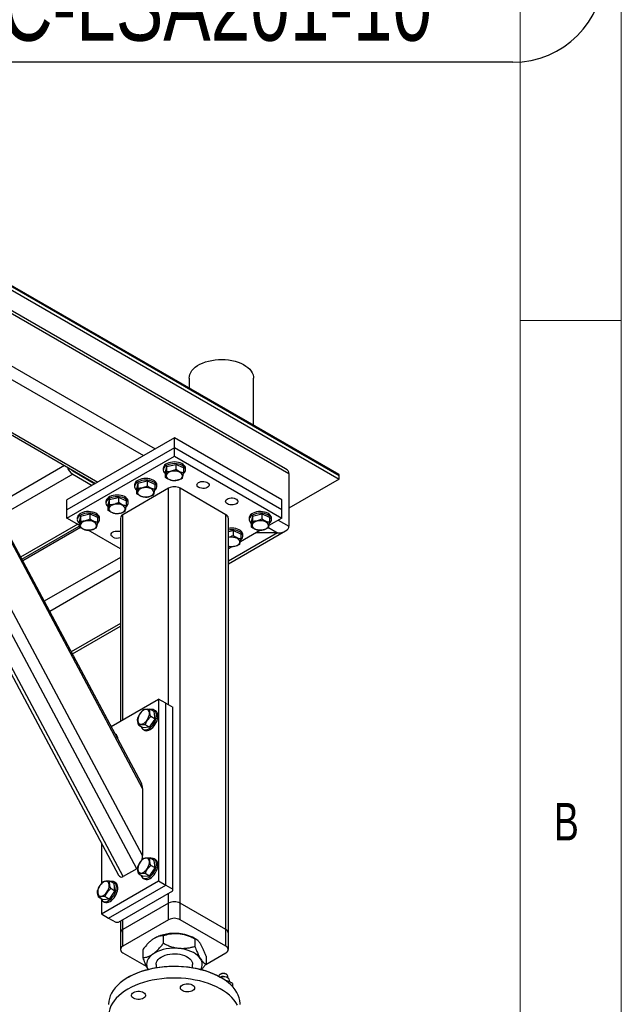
# Model space of a CAD drawing. Header units: millimetres. Extents: x 5 to 589, y 5 to 415.
# Tile 67 of 68: x 559 to 589, y 326 to 375. Entities that reach past the tile are written whole.
import ezdxf

# ---------------------------------------------------------------- set-up
doc = ezdxf.new("R2010")
doc.units = ezdxf.units.MM
doc.layers.add('NOTES', color=6, linetype='Continuous')
doc.layers.add('TRAIT-FORT', color=4, linetype='Continuous', lineweight=25)
doc.styles.add('SLDTEXTSTYLE0', font='TXT', dxfattribs={"width": 0.75})

# ---------------------------------------------------------------- blocks, each defined once
blk = doc.blocks.new('SW_NOTE_12')
at = {"layer": 'NOTES', "color": 0}
for p, q in [((4.496, 4.496), (37.057, 4.496)), ((37.057, -4.496), (4.496, -4.496))]:
    blk.add_line(p, q, dxfattribs=at)
for centre, start, end in [((4.496, 0), 90, 270), ((37.057, 0), 270, 90)]:
    blk.add_arc(centre, 4.496, start, end, dxfattribs=at)
at = {"layer": 'NOTES', "color": 0, "char_height": 3.5, "attachment_point": 2, "style": 'SLDTEXTSTYLE0'}
for s, insert in [('TOLE ACIER 2', (20.654, 4.596)), ('PIC-LSA201-10', (20.774, 0.07))]:
    blk.add_mtext(s, dxfattribs=dict(at, insert=insert))

msp = doc.modelspace()

# ---------------------------------------------------------------- linework, layer by layer
at = {"color": 7, "linetype": 'Continuous', "lineweight": 18}
for p, q in [((589, 5), (589, 415)), ((584, 10), (584, 410)), ((584, 360), (589, 360))]:
    msp.add_line(p, q, dxfattribs=at)
at = {"layer": 'TRAIT-FORT', "color": 4, "linetype": 'Continuous', "lineweight": 25}
for p, q in [((575.07, 352.388), (504.006, 393.413)), ((575.07, 352.327), (504.006, 393.352)), ((504.006, 393.188), (575.07, 352.164)), ((572.43, 352.68), (505.774, 391.16)), ((505.774, 391.025), (572.596, 352.449)), ((512.138, 384.738), (565.984, 353.653)), ((565.083, 332.923), (550.587, 360.072)), ((565.365, 333.578), (551.249, 360.017)), ((549.844, 359.459), (564.18, 332.609)), ((564.411, 332.536), (549.915, 359.684)), ((565.365, 336.891), (553.806, 358.54)), ((565.313, 337.145), (553.973, 358.384)), ((558.383, 357.388), (565.418, 353.327)), ((567.672, 357.156), (567.672, 356.66)), ((570.846, 354.827), (570.846, 357.156)), ((556.498, 355.728), (563.039, 351.953)), ((556.615, 355.796), (563.156, 352.02)), ((566.939, 354.204), (561.635, 351.143)), ((566.939, 353.714), (566.939, 354.204)), ((572.242, 351.143), (566.939, 354.204)), ((566.939, 353.714), (561.635, 350.653)), ((572.242, 350.653), (566.939, 353.714)), ((566.939, 353.306), (566.939, 353.714)), ((561.635, 350.244), (566.939, 353.306)), ((566.939, 353.306), (572.242, 350.244)), ((561.518, 352.83), (558.017, 350.809)), ((561.942, 352.586), (561.918, 352.572)), ((566.389, 352.694), (566.389, 352.612)), ((566.552, 352.786), (566.484, 352.505)), ((566.552, 352.786), (567.006, 352.893)), ((566.552, 352.786), (566.552, 352.541)), ((567.006, 352.893), (567.006, 352.648)), ((567.393, 352.719), (567.006, 352.893)), ((567.393, 352.719), (567.393, 352.474)), ((567.489, 352.612), (567.489, 352.694)), ((561.918, 352.408), (558.284, 350.31)), ((561.918, 352.571), (563.014, 351.939)), ((561.918, 352.408), (562.873, 351.857)), ((566.484, 352.505), (566.484, 352.261)), ((572.596, 352.449), (572.596, 349.836)), ((575.07, 352.164), (572.596, 350.735)), ((575.07, 352.327), (575.07, 352.388)), ((575.07, 352.164), (575.07, 352.327)), ((566.656, 351.714), (564.393, 350.408)), ((564.975, 351.877), (564.975, 351.796)), ((565.137, 351.97), (565.07, 351.689)), ((565.07, 351.689), (565.07, 351.444)), ((565.137, 351.97), (565.592, 352.076)), ((565.137, 351.97), (565.137, 351.725)), ((565.592, 352.076), (565.592, 351.831)), ((565.979, 351.902), (565.592, 352.076)), ((565.979, 351.902), (565.979, 351.657)), ((566.075, 351.796), (566.075, 351.877)), ((566.656, 341.017), (566.656, 351.714)), ((567.222, 331.219), (567.222, 351.714)), ((569.484, 350.408), (567.222, 351.714)), ((561.635, 350.653), (561.635, 351.143)), ((563.723, 351.153), (563.656, 350.873)), ((563.723, 351.153), (564.178, 351.26)), ((563.723, 351.153), (563.723, 350.908)), ((564.178, 351.26), (564.178, 351.015)), ((564.565, 351.086), (564.178, 351.26)), ((572.242, 350.653), (572.242, 351.143)), ((561.635, 350.244), (561.635, 350.653)), ((563.56, 351.061), (563.56, 350.979)), ((563.656, 350.873), (563.656, 350.628)), ((564.565, 351.086), (564.565, 350.841)), ((564.66, 350.979), (564.66, 351.061)), ((572.242, 350.244), (572.242, 350.653)), ((562.241, 349.895), (561.635, 350.244)), ((562.146, 350.244), (562.146, 350.163)), ((562.309, 350.337), (562.241, 350.056)), ((562.309, 350.337), (562.764, 350.443)), ((562.309, 350.337), (562.309, 350.092)), ((562.764, 350.443), (562.764, 350.199)), ((563.151, 350.269), (562.764, 350.443)), ((563.151, 350.269), (563.151, 350.025)), ((563.246, 350.163), (563.246, 350.244)), ((564.276, 350.244), (564.276, 340.215)), ((564.393, 340.282), (564.393, 350.408)), ((569.484, 329.913), (569.484, 350.408)), ((569.602, 329.749), (569.602, 350.244)), ((570.631, 350.244), (570.631, 350.163)), ((570.794, 350.337), (570.727, 350.056)), ((570.794, 350.337), (571.249, 350.443)), ((570.794, 350.337), (570.794, 350.092)), ((571.249, 350.443), (571.249, 350.199)), ((571.636, 350.269), (571.249, 350.443)), ((572.242, 350.244), (571.608, 349.878)), ((571.636, 350.269), (571.636, 350.025)), ((571.731, 350.163), (571.731, 350.244)), ((562.166, 349.938), (559.35, 348.313)), ((559.405, 348.21), (562.241, 349.847)), ((562.3, 349.771), (559.45, 348.126)), ((562.241, 350.056), (562.241, 349.811)), ((570.727, 350.056), (570.727, 349.811)), ((571.578, 349.771), (572.03, 349.51)), ((572.065, 350.143), (572.596, 349.836)), ((564.276, 348.72), (562.684, 349.639)), ((569.602, 349.572), (569.835, 349.627)), ((569.602, 347.973), (572.43, 349.605)), ((572.03, 349.51), (569.602, 348.108)), ((569.835, 349.627), (569.835, 349.382)), ((570.222, 349.453), (569.835, 349.627)), ((571.195, 349.64), (570.194, 349.062)), ((570.222, 349.453), (570.222, 349.208)), ((570.317, 349.346), (570.317, 349.428)), ((572.03, 349.51), (570.97, 349.51)), ((569.7, 348.821), (569.602, 348.846)), ((569.78, 348.823), (569.602, 348.72)), ((564.276, 348.299), (560.516, 346.129)), ((564.276, 347.646), (560.783, 345.63)), ((564.276, 345.034), (561.849, 343.633)), ((561.904, 343.529), (564.276, 344.898)), ((563.816, 339.949), (566.161, 341.303)), ((566.161, 341.303), (566.161, 332.321)), ((566.515, 341.099), (566.161, 341.303)), ((566.515, 332.117), (566.515, 341.099)), ((566.515, 341.099), (566.868, 340.895)), ((565.943, 340.684), (565.731, 340.806)), ((565.986, 340.311), (565.774, 340.433)), ((566.012, 340.718), (565.941, 340.759)), ((565.986, 340.311), (565.943, 340.684)), ((566.868, 331.913), (566.868, 340.895)), ((565.389, 339.881), (565.177, 340.003)), ((565.709, 339.909), (565.497, 340.032)), ((565.709, 339.909), (565.986, 340.311)), ((564.032, 339.575), (564.009, 339.588)), ((565.709, 339.909), (565.389, 339.881)), ((565.391, 339.806), (565.462, 339.765)), ((565.365, 336.891), (565.365, 333.578)), ((563.333, 334.197), (563.333, 332.185)), ((565.943, 333.335), (565.731, 333.457)), ((566.012, 333.369), (565.941, 333.41)), ((565.986, 332.962), (565.943, 333.335)), ((565.083, 332.923), (564.411, 332.536)), ((565.389, 332.532), (565.177, 332.654)), ((565.709, 332.561), (565.497, 332.683)), ((565.709, 332.561), (565.986, 332.962)), ((565.986, 332.962), (565.774, 333.084)), ((563.333, 330.688), (566.161, 332.321)), ((563.963, 332.192), (563.751, 332.314)), ((564.032, 332.226), (563.961, 332.267)), ((564.006, 331.819), (563.963, 332.192)), ((565.709, 332.561), (565.389, 332.532)), ((565.391, 332.457), (565.462, 332.416)), ((566.161, 332.321), (566.515, 332.117)), ((563.686, 330.484), (566.515, 332.117)), ((563.729, 331.418), (564.006, 331.819)), ((564.006, 331.819), (563.794, 331.941)), ((564.181, 330.28), (566.868, 331.831)), ((566.515, 332.117), (566.868, 331.913)), ((566.656, 331.219), (566.656, 331.709)), ((566.868, 331.831), (566.868, 331.913)), ((563.409, 331.389), (563.197, 331.511)), ((563.333, 331.399), (563.333, 330.688)), ((563.729, 331.418), (563.409, 331.389)), ((563.411, 331.314), (563.482, 331.273)), ((563.729, 331.418), (563.517, 331.54)), ((566.656, 331.219), (564.393, 329.913)), ((566.656, 330.402), (566.656, 331.219)), ((569.484, 329.913), (567.222, 331.219)), ((567.222, 330.402), (567.222, 331.219)), ((563.333, 330.688), (563.686, 330.484)), ((563.686, 330.484), (564.04, 330.28)), ((564.04, 330.28), (564.181, 330.28)), ((564.276, 330.335), (564.276, 329.749)), ((564.393, 329.913), (564.393, 330.403)), ((566.656, 330.402), (564.393, 329.096)), ((569.484, 329.096), (567.222, 330.402)), ((564.276, 329.749), (564.276, 328.933)), ((564.393, 329.096), (564.393, 329.913)), ((569.484, 329.096), (569.484, 329.913)), ((569.602, 328.933), (569.602, 329.749)), ((565.966, 329.494), (565.962, 329.491)), ((566.387, 329.619), (566.387, 329.231)), ((568.009, 329.438), (567.911, 329.494)), ((567.952, 329.465), (567.952, 329.077)), ((564.393, 328.769), (565.55, 328.102)), ((565.374, 328.913), (565.374, 328.526)), ((568.484, 328.192), (569.484, 328.769)), ((568.504, 328.605), (568.504, 328.218)), ((566.039, 328.198), (566.039, 328.031)), ((567.839, 328.031), (567.839, 328.198)), ((564.676, 327.565), (564.64, 327.544)), ((569.129, 327.612), (569.129, 327.606)), ((569.212, 327.714), (569.194, 327.704)), ((569.237, 327.544), (569.202, 327.565)), ((569.513, 327.704), (569.495, 327.714)), ((569.566, 327.53), (569.513, 327.561)), ((569.579, 327.522), (569.579, 327.612)), ((569.654, 327.335), (569.654, 327.408)), ((569.805, 327.25), (569.805, 327.102))]:
    msp.add_line(p, q, dxfattribs=at)
at = {"layer": 'TRAIT-FORT', "color": 4, "linetype": 'Continuous', "lineweight": 25, "flags": 128}
for points in [[(567.672, 357.156), (567.678, 357.242), (567.703, 357.338), (567.745, 357.433), (567.805, 357.524), (567.881, 357.611), (567.972, 357.693), (568.078, 357.769), (568.198, 357.838), (568.329, 357.899), (568.471, 357.952), (568.622, 357.996), (568.78, 358.03), (568.944, 358.055), (569.111, 358.069), (569.28, 358.073), (569.449, 358.066), (569.615, 358.049), (569.777, 358.023), (569.934, 357.986), (570.083, 357.94), (570.222, 357.885), (570.351, 357.821), (570.467, 357.751), (570.57, 357.673), (570.658, 357.59), (570.729, 357.501), (570.785, 357.409), (570.823, 357.314), (570.843, 357.217), (570.846, 357.156)], [(567.489, 352.694), (567.485, 352.733), (567.464, 352.788), (567.426, 352.841), (567.373, 352.889), (567.305, 352.93), (567.226, 352.964), (567.138, 352.99), (567.043, 353.005), (566.945, 353.011), (566.847, 353.007), (566.752, 352.992), (566.662, 352.968), (566.582, 352.935), (566.513, 352.895), (566.458, 352.847), (566.418, 352.795), (566.395, 352.74), (566.389, 352.694)], [(567.386, 352.427), (567.394, 352.434), (567.442, 352.484), (567.474, 352.538), (567.488, 352.594), (567.485, 352.651), (567.464, 352.707), (567.426, 352.759), (567.373, 352.807), (567.305, 352.849), (567.226, 352.883), (567.138, 352.908), (567.043, 352.924), (566.945, 352.93), (566.847, 352.925), (566.752, 352.911), (566.662, 352.886), (566.582, 352.854), (566.513, 352.813), (566.458, 352.766), (566.418, 352.714), (566.395, 352.658), (566.389, 352.601), (566.401, 352.545), (566.431, 352.491), (566.431, 352.491)], [(566.075, 351.877), (566.07, 351.916), (566.05, 351.972), (566.012, 352.024), (565.959, 352.072), (565.891, 352.114), (565.812, 352.148), (565.724, 352.173), (565.629, 352.189), (565.531, 352.195), (565.433, 352.19), (565.337, 352.176), (565.248, 352.152), (565.168, 352.119), (565.099, 352.078), (565.043, 352.031), (565.003, 351.979), (564.98, 351.924), (564.975, 351.877)], [(565.972, 351.611), (565.98, 351.618), (566.028, 351.667), (566.059, 351.721), (566.074, 351.778), (566.07, 351.835), (566.05, 351.89), (566.012, 351.943), (565.959, 351.991), (565.891, 352.032), (565.812, 352.066), (565.724, 352.092), (565.629, 352.107), (565.531, 352.113), (565.433, 352.109), (565.337, 352.094), (565.248, 352.07), (565.168, 352.037), (565.099, 351.996), (565.043, 351.949), (565.003, 351.897), (564.98, 351.842), (564.975, 351.785), (564.987, 351.729), (565.016, 351.674), (565.016, 351.674)], [(566.431, 352.491), (566.476, 352.44), (566.484, 352.433)], [(566.691, 352.142), (566.762, 352.117), (566.842, 352.1), (566.925, 352.093), (567.01, 352.097), (567.091, 352.11), (567.165, 352.133), (567.23, 352.165), (567.282, 352.203), (567.318, 352.247), (567.339, 352.294), (567.341, 352.343), (567.327, 352.391), (567.295, 352.436), (567.248, 352.476), (567.187, 352.51), (567.115, 352.536), (567.036, 352.552), (566.952, 352.559), (566.868, 352.556), (566.787, 352.542), (566.712, 352.519), (566.648, 352.488), (566.596, 352.449), (566.559, 352.406), (566.539, 352.358), (566.536, 352.31), (566.551, 352.262), (566.583, 352.216), (566.63, 352.176), (566.691, 352.142)], [(565.016, 351.674), (565.062, 351.624), (565.07, 351.617)], [(565.277, 351.326), (565.348, 351.3), (565.428, 351.284), (565.511, 351.277), (565.595, 351.28), (565.676, 351.294), (565.751, 351.317), (565.815, 351.348), (565.867, 351.387), (565.904, 351.43), (565.924, 351.478), (565.927, 351.526), (565.912, 351.574), (565.881, 351.62), (565.833, 351.66), (565.773, 351.694), (565.701, 351.719), (565.622, 351.736), (565.538, 351.743), (565.454, 351.739), (565.373, 351.726), (565.298, 351.703), (565.234, 351.671), (565.182, 351.633), (565.145, 351.589), (565.125, 351.542), (565.122, 351.493), (565.137, 351.445), (565.168, 351.4), (565.216, 351.36), (565.277, 351.326)], [(568.141, 351.755), (568.095, 351.789), (568.065, 351.829), (568.053, 351.872), (568.06, 351.915), (568.086, 351.956), (568.128, 351.992), (568.184, 352.021), (568.251, 352.04), (568.325, 352.05), (568.4, 352.048), (568.472, 352.036), (568.537, 352.014), (568.59, 351.983), (568.628, 351.946), (568.649, 351.904), (568.652, 351.861), (568.635, 351.819), (568.601, 351.78), (568.551, 351.747), (568.489, 351.723), (568.418, 351.708), (568.344, 351.704), (568.269, 351.711), (568.2, 351.728), (568.141, 351.755)], [(564.66, 351.061), (564.656, 351.1), (564.635, 351.155), (564.598, 351.208), (564.544, 351.256), (564.477, 351.298), (564.398, 351.332), (564.31, 351.357), (564.215, 351.373), (564.117, 351.378), (564.018, 351.374), (563.923, 351.359), (563.834, 351.335), (563.753, 351.302), (563.684, 351.262), (563.629, 351.215), (563.589, 351.162), (563.566, 351.107), (563.56, 351.061)], [(564.558, 350.795), (564.566, 350.801), (564.614, 350.851), (564.645, 350.905), (564.659, 350.961), (564.656, 351.018), (564.635, 351.074), (564.598, 351.126), (564.544, 351.174), (564.477, 351.216), (564.398, 351.25), (564.31, 351.275), (564.215, 351.291), (564.117, 351.297), (564.018, 351.292), (563.923, 351.278), (563.834, 351.254), (563.753, 351.221), (563.684, 351.18), (563.629, 351.133), (563.589, 351.081), (563.566, 351.025), (563.561, 350.969), (563.573, 350.912), (563.602, 350.858), (563.602, 350.858)], [(569.555, 350.938), (569.509, 350.973), (569.479, 351.013), (569.467, 351.055), (569.474, 351.099), (569.5, 351.14), (569.542, 351.175), (569.599, 351.204), (569.666, 351.224), (569.739, 351.233), (569.814, 351.232), (569.886, 351.22), (569.951, 351.198), (570.004, 351.167), (570.043, 351.13), (570.064, 351.088), (570.066, 351.045), (570.049, 351.002), (570.015, 350.964), (569.966, 350.931), (569.903, 350.907), (569.833, 350.892), (569.758, 350.888), (569.683, 350.895), (569.614, 350.912), (569.555, 350.938)], [(563.602, 350.858), (563.648, 350.807), (563.656, 350.801)], [(563.862, 350.51), (563.934, 350.484), (564.013, 350.467), (564.097, 350.46), (564.181, 350.464), (564.262, 350.477), (564.337, 350.5), (564.401, 350.532), (564.453, 350.57), (564.49, 350.614), (564.51, 350.661), (564.513, 350.71), (564.498, 350.758), (564.467, 350.803), (564.419, 350.844), (564.358, 350.877), (564.287, 350.903), (564.207, 350.92), (564.124, 350.926), (564.04, 350.923), (563.958, 350.909), (563.884, 350.886), (563.819, 350.855), (563.768, 350.817), (563.731, 350.773), (563.71, 350.725), (563.708, 350.677), (563.722, 350.629), (563.754, 350.584), (563.801, 350.543), (563.862, 350.51)], [(563.246, 350.244), (563.242, 350.283), (563.221, 350.339), (563.183, 350.392), (563.13, 350.44), (563.063, 350.481), (562.984, 350.515), (562.895, 350.54), (562.801, 350.556), (562.703, 350.562), (562.604, 350.558), (562.509, 350.543), (562.42, 350.519), (562.339, 350.486), (562.27, 350.445), (562.215, 350.398), (562.175, 350.346), (562.152, 350.291), (562.146, 350.244)], [(563.144, 349.978), (563.152, 349.985), (563.199, 350.035), (563.231, 350.089), (563.245, 350.145), (563.242, 350.202), (563.221, 350.257), (563.183, 350.31), (563.13, 350.358), (563.063, 350.399), (562.984, 350.433), (562.895, 350.459), (562.801, 350.475), (562.703, 350.48), (562.604, 350.476), (562.509, 350.461), (562.42, 350.437), (562.339, 350.404), (562.27, 350.364), (562.215, 350.317), (562.175, 350.264), (562.152, 350.209), (562.146, 350.152), (562.159, 350.096), (562.188, 350.041), (562.188, 350.041)], [(571.731, 350.244), (571.727, 350.283), (571.706, 350.339), (571.669, 350.392), (571.615, 350.44), (571.548, 350.481), (571.469, 350.515), (571.381, 350.54), (571.286, 350.556), (571.188, 350.562), (571.089, 350.558), (570.994, 350.543), (570.905, 350.519), (570.824, 350.486), (570.755, 350.445), (570.7, 350.398), (570.66, 350.346), (570.637, 350.291), (570.631, 350.244)], [(571.629, 349.978), (571.637, 349.985), (571.685, 350.035), (571.716, 350.089), (571.731, 350.145), (571.727, 350.202), (571.706, 350.257), (571.669, 350.31), (571.615, 350.358), (571.548, 350.399), (571.469, 350.433), (571.381, 350.459), (571.286, 350.475), (571.188, 350.48), (571.089, 350.476), (570.994, 350.461), (570.905, 350.437), (570.824, 350.404), (570.755, 350.364), (570.7, 350.317), (570.66, 350.264), (570.637, 350.209), (570.632, 350.152), (570.644, 350.096), (570.673, 350.041), (570.673, 350.041)], [(562.188, 350.041), (562.234, 349.991), (562.241, 349.984)], [(562.448, 349.693), (562.52, 349.667), (562.599, 349.651), (562.683, 349.644), (562.767, 349.648), (562.848, 349.661), (562.922, 349.684), (562.987, 349.715), (563.039, 349.754), (563.076, 349.798), (563.096, 349.845), (563.099, 349.894), (563.084, 349.942), (563.052, 349.987), (563.005, 350.027), (562.944, 350.061), (562.873, 350.087), (562.793, 350.103), (562.71, 350.11), (562.625, 350.106), (562.544, 350.093), (562.47, 350.07), (562.405, 350.039), (562.353, 350), (562.317, 349.956), (562.296, 349.909), (562.293, 349.86), (562.308, 349.812), (562.34, 349.767), (562.387, 349.727), (562.448, 349.693)], [(570.317, 349.428), (570.313, 349.467), (570.292, 349.523), (570.255, 349.575), (570.201, 349.623), (570.134, 349.665), (570.055, 349.699), (569.966, 349.724), (569.872, 349.74), (569.774, 349.746), (569.675, 349.741), (569.602, 349.731)], [(570.215, 349.162), (570.223, 349.168), (570.27, 349.218), (570.302, 349.272), (570.316, 349.328), (570.313, 349.385), (570.292, 349.441), (570.255, 349.494), (570.201, 349.541), (570.134, 349.583), (570.055, 349.617), (569.966, 349.642), (569.872, 349.658), (569.774, 349.664), (569.675, 349.659), (569.602, 349.649)], [(570.673, 350.041), (570.719, 349.991), (570.727, 349.984)], [(570.933, 349.693), (571.005, 349.667), (571.084, 349.651), (571.168, 349.644), (571.252, 349.648), (571.333, 349.661), (571.408, 349.684), (571.472, 349.715), (571.524, 349.754), (571.561, 349.798), (571.581, 349.845), (571.584, 349.894), (571.569, 349.942), (571.538, 349.987), (571.49, 350.027), (571.429, 350.061), (571.358, 350.087), (571.278, 350.103), (571.195, 350.11), (571.111, 350.106), (571.03, 350.093), (570.955, 350.07), (570.891, 350.039), (570.839, 350), (570.802, 349.956), (570.781, 349.909), (570.779, 349.86), (570.793, 349.812), (570.825, 349.767), (570.873, 349.727), (570.933, 349.693)], [(563.898, 349.306), (563.852, 349.34), (563.822, 349.38), (563.81, 349.423), (563.818, 349.466), (563.843, 349.507), (563.885, 349.543), (563.942, 349.571), (564.009, 349.591), (564.082, 349.6), (564.157, 349.599), (564.229, 349.587), (564.276, 349.572)], [(569.602, 348.848), (569.67, 348.834), (569.754, 348.828), (569.838, 348.831), (569.919, 348.845), (569.994, 348.868), (570.058, 348.899), (570.11, 348.937), (570.147, 348.981), (570.167, 349.029), (570.17, 349.077), (570.155, 349.125), (570.123, 349.17), (570.076, 349.211), (570.015, 349.245), (569.944, 349.27), (569.864, 349.287), (569.781, 349.294), (569.696, 349.29), (569.615, 349.277), (569.602, 349.273)], [(565.135, 340.221), (565.149, 340.162), (565.174, 340.114), (565.21, 340.08), (565.255, 340.061), (565.307, 340.057), (565.364, 340.07), (565.424, 340.099), (565.483, 340.141), (565.54, 340.197), (565.591, 340.262), (565.634, 340.334), (565.668, 340.41), (565.692, 340.487), (565.703, 340.561), (565.702, 340.63), (565.688, 340.689), (565.663, 340.737), (565.627, 340.771), (565.582, 340.79), (565.53, 340.793), (565.473, 340.78), (565.413, 340.752), (565.354, 340.709), (565.297, 340.654), (565.246, 340.589), (565.203, 340.517), (565.169, 340.44), (565.145, 340.363), (565.134, 340.289), (565.135, 340.221)], [(565.294, 339.936), (565.297, 339.926), (565.326, 339.869), (565.365, 339.825), (565.413, 339.795), (565.47, 339.781), (565.533, 339.784), (565.601, 339.802), (565.67, 339.836), (565.74, 339.884), (565.807, 339.945), (565.869, 340.017), (565.925, 340.097), (565.973, 340.183), (566.01, 340.273), (566.037, 340.362), (566.052, 340.45), (566.054, 340.532), (566.044, 340.605), (566.022, 340.669), (565.988, 340.72), (565.944, 340.757), (565.891, 340.779), (565.831, 340.784), (565.78, 340.778)], [(565.462, 339.765), (565.484, 339.754), (565.541, 339.74), (565.604, 339.743), (565.671, 339.761), (565.741, 339.795), (565.81, 339.843), (565.877, 339.904), (565.94, 339.976), (565.996, 340.056), (566.043, 340.142), (566.081, 340.232), (566.108, 340.322), (566.123, 340.409), (566.125, 340.491), (566.115, 340.565), (566.093, 340.628), (566.059, 340.679), (566.015, 340.716), (566.012, 340.718)], [(564.042, 339.526), (564.042, 339.526), (564.033, 339.542)], [(565.135, 332.872), (565.149, 332.813), (565.174, 332.765), (565.21, 332.731), (565.255, 332.712), (565.307, 332.709), (565.364, 332.721), (565.424, 332.75), (565.483, 332.793), (565.54, 332.848), (565.591, 332.913), (565.634, 332.985), (565.668, 333.061), (565.692, 333.138), (565.703, 333.212), (565.702, 333.281), (565.688, 333.34), (565.663, 333.388), (565.627, 333.422), (565.582, 333.441), (565.53, 333.444), (565.473, 333.431), (565.413, 333.403), (565.354, 333.36), (565.297, 333.305), (565.246, 333.24), (565.203, 333.168), (565.169, 333.091), (565.145, 333.015), (565.134, 332.94), (565.135, 332.872)], [(565.294, 332.587), (565.297, 332.577), (565.326, 332.52), (565.365, 332.476), (565.413, 332.446), (565.47, 332.432), (565.533, 332.435), (565.601, 332.453), (565.67, 332.487), (565.74, 332.535), (565.807, 332.596), (565.869, 332.668), (565.925, 332.748), (565.973, 332.834), (566.01, 332.924), (566.037, 333.014), (566.052, 333.101), (566.054, 333.183), (566.044, 333.256), (566.022, 333.32), (565.988, 333.371), (565.944, 333.408), (565.891, 333.43), (565.831, 333.435), (565.78, 333.429)], [(565.462, 332.416), (565.484, 332.405), (565.541, 332.392), (565.604, 332.394), (565.671, 332.412), (565.741, 332.446), (565.81, 332.494), (565.877, 332.555), (565.94, 332.627), (565.996, 332.707), (566.043, 332.794), (566.081, 332.883), (566.108, 332.973), (566.123, 333.06), (566.125, 333.142), (566.115, 333.216), (566.093, 333.279), (566.059, 333.33), (566.015, 333.367), (566.012, 333.369)], [(563.155, 331.729), (563.169, 331.67), (563.194, 331.622), (563.23, 331.588), (563.275, 331.569), (563.327, 331.566), (563.385, 331.578), (563.444, 331.607), (563.503, 331.65), (563.56, 331.705), (563.611, 331.77), (563.654, 331.842), (563.689, 331.918), (563.712, 331.995), (563.723, 332.069), (563.722, 332.138), (563.708, 332.197), (563.683, 332.245), (563.647, 332.279), (563.602, 332.298), (563.55, 332.301), (563.493, 332.288), (563.433, 332.26), (563.374, 332.217), (563.318, 332.162), (563.266, 332.097), (563.223, 332.025), (563.189, 331.948), (563.165, 331.872), (563.154, 331.797), (563.155, 331.729)], [(563.314, 331.444), (563.318, 331.434), (563.346, 331.377), (563.385, 331.333), (563.433, 331.303), (563.49, 331.289), (563.553, 331.292), (563.621, 331.31), (563.69, 331.344), (563.76, 331.392), (563.827, 331.453), (563.889, 331.525), (563.945, 331.605), (563.993, 331.691), (564.031, 331.781), (564.057, 331.871), (564.072, 331.958), (564.074, 332.04), (564.064, 332.114), (564.042, 332.177), (564.008, 332.228), (563.964, 332.265), (563.911, 332.287), (563.851, 332.292), (563.8, 332.286)], [(563.482, 331.273), (563.504, 331.262), (563.561, 331.249), (563.624, 331.251), (563.691, 331.269), (563.761, 331.303), (563.83, 331.351), (563.897, 331.412), (563.96, 331.484), (564.016, 331.564), (564.063, 331.651), (564.101, 331.74), (564.128, 331.83), (564.143, 331.917), (564.145, 331.999), (564.135, 332.073), (564.113, 332.136), (564.079, 332.187), (564.035, 332.224), (564.032, 332.226)], [(567.17, 328.98), (567.011, 328.991), (566.851, 328.99), (566.692, 328.979), (566.537, 328.957), (566.387, 328.925), (566.245, 328.883), (566.111, 328.832), (565.99, 328.772), (565.88, 328.705)], [(568.228, 328.474), (568.164, 328.558), (568.083, 328.638), (567.987, 328.712), (567.877, 328.778), (567.754, 328.837), (567.619, 328.888), (567.476, 328.928), (567.326, 328.96), (567.17, 328.98)], [(565.88, 328.705), (565.786, 328.63), (565.707, 328.55), (565.644, 328.465), (565.599, 328.377), (565.572, 328.286), (565.564, 328.193), (565.574, 328.101), (565.603, 328.01), (565.635, 327.946)], [(566.039, 328.198), (566.041, 328.231), (566.057, 328.303), (566.091, 328.373), (566.142, 328.439), (566.208, 328.501), (566.288, 328.557), (566.381, 328.605), (566.484, 328.646), (566.597, 328.678), (566.716, 328.701), (566.84, 328.714), (566.965, 328.717), (567.09, 328.71), (567.212, 328.693), (567.329, 328.666), (567.438, 328.63), (567.537, 328.586), (567.625, 328.534), (567.699, 328.476), (567.759, 328.412), (567.802, 328.344), (567.829, 328.273), (567.839, 328.201), (567.839, 328.198)], [(570.189, 326.218), (570.188, 326.27), (570.172, 326.408), (570.139, 326.545), (570.088, 326.681), (570.02, 326.814), (569.936, 326.944), (569.835, 327.07), (569.718, 327.191), (569.586, 327.306), (569.439, 327.416), (569.279, 327.52), (569.106, 327.616), (568.921, 327.704), (568.726, 327.785), (568.52, 327.857), (568.306, 327.92), (568.085, 327.973), (567.857, 328.017), (567.624, 328.052), (567.388, 328.076), (567.149, 328.09), (566.909, 328.094), (566.669, 328.087), (566.43, 328.071), (566.195, 328.044), (565.963, 328.007), (565.737, 327.961), (565.517, 327.905), (565.305, 327.84), (565.102, 327.766), (564.909, 327.683), (564.727, 327.593), (564.557, 327.494), (564.4, 327.389), (564.258, 327.278), (564.129, 327.161), (564.016, 327.038), (563.919, 326.912), (563.839, 326.781), (563.775, 326.647), (563.729, 326.511), (563.7, 326.374), (563.689, 326.235), (563.689, 326.218)], [(564.676, 327.565), (564.676, 327.565), (564.851, 327.659), (565.039, 327.745), (565.236, 327.823), (565.444, 327.892), (565.659, 327.952), (565.882, 328.002), (566.111, 328.043), (566.344, 328.074), (566.58, 328.094), (566.819, 328.105), (567.058, 328.105), (567.297, 328.094), (567.534, 328.074), (567.767, 328.043), (567.996, 328.002), (568.218, 327.952), (568.434, 327.892), (568.641, 327.823), (568.839, 327.745), (569.026, 327.659), (569.202, 327.565), (569.202, 327.565)], [(570.056, 326.176), (569.98, 326.308), (569.887, 326.436), (569.778, 326.559), (569.653, 326.678), (569.514, 326.791), (569.361, 326.897), (569.194, 326.997), (569.015, 327.09), (568.825, 327.174), (568.624, 327.25), (568.414, 327.318), (568.196, 327.376), (567.972, 327.425), (567.741, 327.464), (567.506, 327.494), (567.269, 327.513), (567.029, 327.522), (566.789, 327.52), (566.549, 327.509), (566.312, 327.487), (566.078, 327.455), (565.849, 327.414), (565.626, 327.362), (565.41, 327.302), (565.202, 327.232), (565.004, 327.154), (564.817, 327.067), (564.641, 326.973)], [(569.467, 327.724), (569.408, 327.738), (569.344, 327.742), (569.281, 327.735), (569.224, 327.718), (569.178, 327.693), (569.145, 327.661), (569.13, 327.625), (569.129, 327.612)], [(564.641, 326.973), (564.477, 326.871), (564.327, 326.763), (564.191, 326.649), (564.071, 326.529), (563.966, 326.404), (563.877, 326.275), (563.805, 326.143), (563.75, 326.008), (563.712, 325.871), (563.692, 325.733), (563.69, 325.594), (563.706, 325.456), (563.739, 325.318), (563.789, 325.183), (563.857, 325.05), (563.942, 324.92), (564.043, 324.794), (564.16, 324.673), (564.224, 324.615)], [(565.418, 326.524), (565.357, 326.496), (565.287, 326.476), (565.21, 326.466), (565.132, 326.466), (565.055, 326.476), (564.985, 326.496), (564.924, 326.524), (564.875, 326.559), (564.841, 326.6), (564.823, 326.644), (564.823, 326.689), (564.841, 326.733), (564.875, 326.774), (564.924, 326.81), (564.985, 326.838), (565.055, 326.857), (565.132, 326.867), (565.21, 326.867), (565.287, 326.857), (565.357, 326.838), (565.418, 326.81), (565.467, 326.774), (565.501, 326.733), (565.519, 326.689), (565.519, 326.644), (565.501, 326.6), (565.467, 326.559), (565.418, 326.524)], [(567.495, 326.845), (567.422, 326.862), (567.358, 326.887), (567.304, 326.92), (567.265, 326.959), (567.242, 327.003), (567.236, 327.048), (567.248, 327.093), (567.276, 327.135), (567.321, 327.172), (567.378, 327.203), (567.446, 327.225), (567.521, 327.239), (567.599, 327.242), (567.676, 327.235), (567.749, 327.219), (567.814, 327.193), (567.867, 327.16), (567.907, 327.121), (567.93, 327.078), (567.936, 327.033), (567.924, 326.988), (567.895, 326.946), (567.851, 326.908), (567.794, 326.878), (567.726, 326.855), (567.651, 326.842), (567.573, 326.838), (567.495, 326.845)]]:
    msp.add_lwpolyline(points, dxfattribs=at)
at = {"layer": 'TRAIT-FORT', "color": 4, "linetype": 'Continuous', "lineweight": 25}
for centre, radius, start, end in [((562.252, 352.929), 0.618, 196.971, 237.3038), ((562.063, 352.807), 0.276, 215.7589, 238.3392), ((566.939, 351.168), 0.615, 62.6097, 117.3903), ((564.476, 350.225), 0.201, 114.3747, 174.3052), ((569.401, 350.225), 0.201, 5.6948, 65.6253), ((564.112, 349.718), 0.465, 242.6489, 290.7113), ((563.871, 339.352), 0.275, 355.8698, 54.3203), ((566.939, 330.673), 0.615, 62.6097, 117.3903), ((566.939, 329.856), 0.615, 62.6097, 117.3903), ((564.476, 329.729), 0.201, 114.3747, 174.3052), ((566.923, 327.672), 2.058, 83.1201, 117.7177), ((569.401, 329.729), 0.201, 5.6948, 65.6253), ((567.027, 327.884), 1.837, 61.2246, 85.5353), ((564.455, 328.933), 0.175, 110.7834, 249.2166), ((569.422, 328.933), 0.175, 290.7834, 69.2166), ((567.821, 328.198), 0.491, 329.0554, 34.0585), ((569.353, 327.259), 0.341, 62.1564, 116.3999), ((569.353, 327.094), 0.488, 71.8831, 107.0941), ((569.354, 327.449), 0.301, 61.923, 118.077), ((569.445, 327.59), 0.136, 9.1598, 80.4345), ((569.475, 327.379), 0.181, 9.1903, 80.404)]:
    msp.add_arc(centre, radius, start, end, dxfattribs=at)
for centre, major_axis, ratio, start_param, end_param in [((572.03, 352.449), (0.566, 0), 0.577382, 0, 0.785479), ((572.03, 352.449), (0.566, 0), 0.577382, 0, 0.785479), ((572.03, 349.836), (0.566, 0), 0.577382, 4.712389, 6.283185), ((572.03, 349.836), (0.566, 0), 0.577382, 4.712389, 6.283185), ((565.083, 336.728), (0.12, 0.514), 0.498758, 5.149104, 5.765397), ((565.083, 333.414), (0.12, 0.514), 0.498758, 4.706008, 5.149104), ((565.083, 333.414), (0.12, 0.514), 0.498758, 3.578308, 3.73839), ((564.411, 333.026), (0.12, 0.514), 0.498758, 2.623805, 3.578308)]:
    msp.add_ellipse(centre, major_axis=major_axis, ratio=ratio, start_param=start_param, end_param=end_param, dxfattribs=at)
for points, knots in [([(566.552, 352.541), (566.591, 352.542), (566.671, 352.542), (566.789, 352.563), (566.902, 352.599), (566.971, 352.632), (567.006, 352.648)], [0, 0, 0, 0, 0.264605, 0.534948, 0.765343, 1, 1, 1, 1]), ([(567.393, 352.474), (567.369, 352.478), (567.32, 352.487), (567.237, 352.512), (567.145, 352.555), (567.065, 352.605), (567.019, 352.638), (567.006, 352.648)], [0, 0, 0, 0, 0.192004, 0.385862, 0.637826, 0.896599, 1, 1, 1, 1]), ([(566.552, 352.541), (566.546, 352.508), (566.534, 352.441), (566.516, 352.361), (566.5, 352.301), (566.489, 352.274), (566.484, 352.261)], [0, 0, 0, 0, 0.264605, 0.534948, 0.765343, 1, 1, 1, 1]), ([(566.871, 352.087), (566.822, 352.096), (566.741, 352.113), (566.622, 352.168), (566.543, 352.218), (566.497, 352.251), (566.484, 352.261)], [0, 0, 0, 0, 0.385549, 0.637642, 0.896546, 1, 1, 1, 1]), ([(567.326, 352.193), (567.287, 352.175), (567.207, 352.138), (567.089, 352.104), (566.976, 352.087), (566.906, 352.087), (566.871, 352.087)], [0, 0, 0, 0, 0.264605, 0.534948, 0.765343, 1, 1, 1, 1]), ([(567.326, 352.193), (567.332, 352.209), (567.344, 352.24), (567.361, 352.306), (567.378, 352.386), (567.388, 352.444), (567.393, 352.474)], [0, 0, 0, 0, 0.264605, 0.534948, 0.765343, 1, 1, 1, 1]), ([(565.137, 351.725), (565.131, 351.692), (565.12, 351.624), (565.102, 351.545), (565.085, 351.485), (565.075, 351.458), (565.07, 351.444)], [0, 0, 0, 0, 0.264605, 0.534948, 0.765343, 1, 1, 1, 1]), ([(565.137, 351.725), (565.177, 351.725), (565.257, 351.726), (565.375, 351.747), (565.488, 351.783), (565.557, 351.815), (565.592, 351.831)], [0, 0, 0, 0, 0.264605, 0.534948, 0.765343, 1, 1, 1, 1]), ([(565.979, 351.657), (565.955, 351.662), (565.906, 351.67), (565.823, 351.696), (565.73, 351.738), (565.651, 351.788), (565.605, 351.822), (565.592, 351.831)], [0, 0, 0, 0, 0.192004, 0.385862, 0.637826, 0.896599, 1, 1, 1, 1]), ([(565.912, 351.377), (565.918, 351.392), (565.929, 351.423), (565.947, 351.49), (565.964, 351.569), (565.974, 351.628), (565.979, 351.657)], [0, 0, 0, 0, 0.264605, 0.534948, 0.765343, 1, 1, 1, 1]), ([(565.457, 351.27), (565.408, 351.28), (565.326, 351.296), (565.208, 351.351), (565.129, 351.401), (565.083, 351.435), (565.07, 351.444)], [0, 0, 0, 0, 0.385549, 0.637642, 0.896546, 1, 1, 1, 1]), ([(565.912, 351.377), (565.872, 351.359), (565.793, 351.322), (565.674, 351.287), (565.561, 351.271), (565.492, 351.27), (565.457, 351.27)], [0, 0, 0, 0, 0.264605, 0.534948, 0.765343, 1, 1, 1, 1]), ([(563.723, 350.908), (563.717, 350.875), (563.705, 350.808), (563.688, 350.728), (563.671, 350.668), (563.661, 350.641), (563.656, 350.628)], [0, 0, 0, 0, 0.264605, 0.534948, 0.765343, 1, 1, 1, 1]), ([(563.723, 350.908), (563.763, 350.909), (563.842, 350.909), (563.961, 350.93), (564.074, 350.967), (564.143, 350.999), (564.178, 351.015)], [0, 0, 0, 0, 0.264605, 0.534948, 0.765343, 1, 1, 1, 1]), ([(564.565, 350.841), (564.541, 350.845), (564.492, 350.854), (564.409, 350.879), (564.316, 350.922), (564.237, 350.972), (564.191, 351.005), (564.178, 351.015)], [0, 0, 0, 0, 0.192004, 0.385862, 0.637826, 0.896599, 1, 1, 1, 1]), ([(564.498, 350.56), (564.503, 350.576), (564.515, 350.607), (564.533, 350.673), (564.55, 350.753), (564.56, 350.811), (564.565, 350.841)], [0, 0, 0, 0, 0.264605, 0.534948, 0.765343, 1, 1, 1, 1]), ([(562.309, 350.092), (562.348, 350.092), (562.428, 350.093), (562.546, 350.114), (562.659, 350.15), (562.729, 350.182), (562.764, 350.199)], [0, 0, 0, 0, 0.264605, 0.534948, 0.765343, 1, 1, 1, 1]), ([(563.151, 350.025), (563.127, 350.029), (563.078, 350.037), (562.995, 350.063), (562.902, 350.105), (562.822, 350.155), (562.777, 350.189), (562.764, 350.199)], [0, 0, 0, 0, 0.192004, 0.385862, 0.637826, 0.896599, 1, 1, 1, 1]), ([(564.043, 350.454), (563.994, 350.464), (563.912, 350.48), (563.794, 350.535), (563.714, 350.585), (563.669, 350.618), (563.656, 350.628)], [0, 0, 0, 0, 0.385549, 0.637642, 0.896546, 1, 1, 1, 1]), ([(564.498, 350.56), (564.458, 350.542), (564.378, 350.505), (564.26, 350.471), (564.147, 350.454), (564.078, 350.454), (564.043, 350.454)], [0, 0, 0, 0, 0.264605, 0.534948, 0.765343, 1, 1, 1, 1]), ([(570.794, 350.092), (570.834, 350.092), (570.913, 350.093), (571.032, 350.114), (571.145, 350.15), (571.214, 350.182), (571.249, 350.199)], [0, 0, 0, 0, 0.264605, 0.534948, 0.765343, 1, 1, 1, 1]), ([(571.636, 350.025), (571.612, 350.029), (571.563, 350.037), (571.48, 350.063), (571.387, 350.105), (571.308, 350.155), (571.262, 350.189), (571.249, 350.199)], [0, 0, 0, 0, 0.192004, 0.385862, 0.637826, 0.896599, 1, 1, 1, 1]), ([(562.309, 350.092), (562.303, 350.059), (562.291, 349.991), (562.274, 349.912), (562.257, 349.852), (562.247, 349.825), (562.241, 349.811)], [0, 0, 0, 0, 0.264605, 0.534948, 0.765343, 1, 1, 1, 1]), ([(562.629, 349.637), (562.579, 349.647), (562.498, 349.663), (562.38, 349.718), (562.3, 349.768), (562.254, 349.802), (562.241, 349.811)], [0, 0, 0, 0, 0.385549, 0.637642, 0.896546, 1, 1, 1, 1]), ([(563.083, 349.744), (563.044, 349.726), (562.964, 349.689), (562.846, 349.655), (562.733, 349.638), (562.664, 349.638), (562.629, 349.637)], [0, 0, 0, 0, 0.264605, 0.534948, 0.765343, 1, 1, 1, 1]), ([(563.083, 349.744), (563.089, 349.759), (563.101, 349.791), (563.119, 349.857), (563.135, 349.936), (563.146, 349.995), (563.151, 350.025)], [0, 0, 0, 0, 0.264605, 0.534948, 0.765343, 1, 1, 1, 1]), ([(570.794, 350.092), (570.788, 350.059), (570.776, 349.991), (570.759, 349.912), (570.742, 349.852), (570.732, 349.825), (570.727, 349.811)], [0, 0, 0, 0, 0.264605, 0.534948, 0.765343, 1, 1, 1, 1]), ([(571.114, 349.637), (571.065, 349.647), (570.983, 349.663), (570.865, 349.718), (570.785, 349.768), (570.74, 349.802), (570.727, 349.811)], [0, 0, 0, 0, 0.385549, 0.637642, 0.896546, 1, 1, 1, 1]), ([(571.569, 349.744), (571.529, 349.726), (571.449, 349.689), (571.331, 349.655), (571.218, 349.638), (571.149, 349.638), (571.114, 349.637)], [0, 0, 0, 0, 0.264605, 0.534948, 0.765343, 1, 1, 1, 1]), ([(571.569, 349.744), (571.574, 349.759), (571.586, 349.791), (571.604, 349.857), (571.621, 349.936), (571.631, 349.995), (571.636, 350.025)], [0, 0, 0, 0, 0.264605, 0.534948, 0.765343, 1, 1, 1, 1]), ([(569.602, 349.298), (569.609, 349.299), (569.652, 349.306), (569.731, 349.335), (569.8, 349.366), (569.835, 349.382)], [0, 0, 0, 0, 0.093201, 0.542446, 1, 1, 1, 1]), ([(570.222, 349.208), (570.198, 349.212), (570.149, 349.221), (570.066, 349.246), (569.973, 349.289), (569.893, 349.339), (569.848, 349.373), (569.835, 349.382)], [0, 0, 0, 0, 0.192004, 0.385862, 0.637826, 0.896599, 1, 1, 1, 1]), ([(570.154, 348.928), (570.16, 348.943), (570.172, 348.974), (570.19, 349.04), (570.206, 349.12), (570.217, 349.179), (570.222, 349.208)], [0, 0, 0, 0, 0.264605, 0.534948, 0.765343, 1, 1, 1, 1]), ([(570.154, 348.928), (570.115, 348.909), (570.035, 348.873), (569.917, 348.838), (569.804, 348.821), (569.735, 348.821), (569.7, 348.821)], [0, 0, 0, 0, 0.264605, 0.534948, 0.765343, 1, 1, 1, 1]), ([(565.411, 340.778), (565.379, 340.747), (565.315, 340.686), (565.237, 340.585), (565.177, 340.48), (565.149, 340.411), (565.134, 340.376)], [0, 0, 0, 0, 0.264605, 0.534948, 0.765343, 1, 1, 1, 1]), ([(565.411, 340.778), (565.431, 340.785), (565.472, 340.799), (565.549, 340.809), (565.637, 340.812), (565.699, 340.808), (565.731, 340.806)], [0, 0, 0, 0, 0.264605, 0.534948, 0.765343, 1, 1, 1, 1]), ([(565.497, 340.032), (565.513, 340.071), (565.546, 340.151), (565.612, 340.258), (565.689, 340.353), (565.745, 340.406), (565.774, 340.433)], [0, 0, 0, 0, 0.264605, 0.534948, 0.765343, 1, 1, 1, 1]), ([(565.774, 340.433), (565.765, 340.46), (565.748, 340.514), (565.729, 340.6), (565.719, 340.689), (565.723, 340.758), (565.729, 340.795), (565.731, 340.806)], [0, 0, 0, 0, 0.192004, 0.385862, 0.637826, 0.896599, 1, 1, 1, 1]), ([(565.177, 340.003), (565.161, 340.057), (565.134, 340.146), (565.123, 340.258), (565.126, 340.328), (565.133, 340.365), (565.134, 340.376)], [0, 0, 0, 0, 0.385549, 0.637642, 0.896546, 1, 1, 1, 1]), ([(565.497, 340.032), (565.461, 340.034), (565.39, 340.038), (565.301, 340.034), (565.23, 340.022), (565.195, 340.009), (565.177, 340.003)], [0, 0, 0, 0, 0.264605, 0.534948, 0.765343, 1, 1, 1, 1]), ([(565.411, 333.429), (565.379, 333.398), (565.315, 333.337), (565.237, 333.236), (565.177, 333.131), (565.149, 333.062), (565.134, 333.027)], [0, 0, 0, 0, 0.264605, 0.534948, 0.765343, 1, 1, 1, 1]), ([(565.411, 333.429), (565.431, 333.436), (565.472, 333.45), (565.549, 333.461), (565.637, 333.463), (565.699, 333.459), (565.731, 333.457)], [0, 0, 0, 0, 0.264605, 0.534948, 0.765343, 1, 1, 1, 1]), ([(565.774, 333.084), (565.765, 333.111), (565.748, 333.165), (565.729, 333.251), (565.719, 333.34), (565.723, 333.409), (565.729, 333.447), (565.731, 333.457)], [0, 0, 0, 0, 0.192004, 0.385862, 0.637826, 0.896599, 1, 1, 1, 1]), ([(565.177, 332.654), (565.161, 332.708), (565.134, 332.797), (565.123, 332.91), (565.126, 332.979), (565.133, 333.017), (565.134, 333.027)], [0, 0, 0, 0, 0.385549, 0.637642, 0.896546, 1, 1, 1, 1]), ([(565.497, 332.683), (565.461, 332.685), (565.39, 332.689), (565.301, 332.685), (565.23, 332.673), (565.195, 332.661), (565.177, 332.654)], [0, 0, 0, 0, 0.264605, 0.534948, 0.765343, 1, 1, 1, 1]), ([(565.497, 332.683), (565.513, 332.722), (565.546, 332.802), (565.612, 332.909), (565.689, 333.004), (565.745, 333.058), (565.774, 333.084)], [0, 0, 0, 0, 0.264605, 0.534948, 0.765343, 1, 1, 1, 1]), ([(563.431, 332.286), (563.399, 332.255), (563.335, 332.194), (563.258, 332.093), (563.197, 331.988), (563.169, 331.919), (563.154, 331.884)], [0, 0, 0, 0, 0.264605, 0.534948, 0.765343, 1, 1, 1, 1]), ([(563.431, 332.286), (563.451, 332.293), (563.492, 332.307), (563.569, 332.318), (563.657, 332.32), (563.719, 332.316), (563.751, 332.314)], [0, 0, 0, 0, 0.264605, 0.534948, 0.765343, 1, 1, 1, 1]), ([(563.794, 331.941), (563.785, 331.968), (563.768, 332.022), (563.749, 332.108), (563.739, 332.197), (563.743, 332.266), (563.749, 332.304), (563.751, 332.314)], [0, 0, 0, 0, 0.192004, 0.385862, 0.637826, 0.896599, 1, 1, 1, 1]), ([(563.197, 331.511), (563.181, 331.565), (563.154, 331.654), (563.143, 331.767), (563.146, 331.836), (563.153, 331.874), (563.154, 331.884)], [0, 0, 0, 0, 0.385549, 0.637642, 0.896546, 1, 1, 1, 1]), ([(563.517, 331.54), (563.533, 331.579), (563.566, 331.659), (563.632, 331.766), (563.71, 331.861), (563.766, 331.915), (563.794, 331.941)], [0, 0, 0, 0, 0.264605, 0.534948, 0.765343, 1, 1, 1, 1]), ([(563.517, 331.54), (563.481, 331.542), (563.41, 331.546), (563.321, 331.542), (563.25, 331.53), (563.215, 331.518), (563.197, 331.511)], [0, 0, 0, 0, 0.264605, 0.534948, 0.765343, 1, 1, 1, 1]), ([(566.387, 329.619), (566.494, 329.649), (566.657, 329.695), (566.89, 329.722), (567.027, 329.725), (567.121, 329.72), (567.153, 329.717), (567.17, 329.715)], [0, 0, 0, 0, 0.432042, 0.655915, 0.879635, 0.939778, 1, 1, 1, 1]), ([(565.88, 329.44), (565.836, 329.406), (565.747, 329.339), (565.618, 329.21), (565.492, 329.068), (565.413, 328.965), (565.374, 328.913)], [0, 0, 0, 0, 0.249578, 0.504364, 0.751047, 1, 1, 1, 1]), ([(566.387, 329.619), (566.353, 329.616), (566.284, 329.61), (566.176, 329.586), (566.062, 329.545), (565.963, 329.494), (565.902, 329.454), (565.88, 329.44)], [0, 0, 0, 0, 0.215518, 0.432228, 0.654461, 0.879693, 1, 1, 1, 1]), ([(567.17, 329.715), (567.238, 329.706), (567.375, 329.688), (567.576, 329.629), (567.769, 329.555), (567.891, 329.495), (567.952, 329.465)], [0, 0, 0, 0, 0.249578, 0.504364, 0.751047, 1, 1, 1, 1]), ([(568.228, 329.208), (568.198, 329.251), (568.138, 329.337), (568.062, 329.404), (568.001, 329.444), (567.969, 329.458), (567.952, 329.465)], [0, 0, 0, 0, 0.309389, 0.628296, 0.813739, 1, 1, 1, 1]), ([(565.88, 328.705), (565.925, 328.738), (566.014, 328.805), (566.143, 328.934), (566.269, 329.076), (566.348, 329.179), (566.387, 329.231)], [0, 0, 0, 0, 0.249578, 0.504364, 0.751047, 1, 1, 1, 1]), ([(567.17, 328.98), (567.102, 328.99), (566.964, 329.008), (566.764, 329.066), (566.571, 329.141), (566.449, 329.201), (566.387, 329.231)], [0, 0, 0, 0, 0.249578, 0.504364, 0.751047, 1, 1, 1, 1]), ([(567.952, 329.077), (567.899, 329.061), (567.793, 329.03), (567.626, 328.995), (567.45, 328.974), (567.297, 328.97), (567.203, 328.978), (567.17, 328.98)], [0, 0, 0, 0, 0.215518, 0.432228, 0.654461, 0.879693, 1, 1, 1, 1]), ([(567.952, 329.077), (567.968, 329.034), (568.001, 328.947), (568.062, 328.797), (568.137, 328.627), (568.198, 328.525), (568.228, 328.474)], [0, 0, 0, 0, 0.185495, 0.371707, 0.681662, 1, 1, 1, 1]), ([(568.504, 328.605), (568.495, 328.63), (568.476, 328.681), (568.436, 328.785), (568.394, 328.887), (568.35, 328.984), (568.304, 329.079), (568.263, 329.153), (568.234, 329.2), (568.228, 329.208)], [0, 0, 0, 0, 0.108582, 0.217288, 0.45505, 0.574728, 0.693064, 0.943215, 1, 1, 1, 1]), ([(565.374, 328.526), (565.443, 328.533), (565.548, 328.544), (565.699, 328.599), (565.798, 328.65), (565.859, 328.69), (565.88, 328.705)], [0, 0, 0, 0, 0.432046, 0.65435, 0.879654, 1, 1, 1, 1]), ([(565.374, 328.526), (565.39, 328.482), (565.422, 328.396), (565.469, 328.279), (565.514, 328.175), (565.558, 328.083), (565.6, 328.004), (565.626, 327.96), (565.638, 327.942)], [0, 0, 0, 0, 0.193264, 0.387274, 0.548423, 0.710438, 0.875748, 1, 1, 1, 1]), ([(568.228, 328.474), (568.234, 328.465), (568.273, 328.404), (568.348, 328.314), (568.434, 328.248), (568.485, 328.226), (568.504, 328.218)], [0, 0, 0, 0, 0.056824, 0.413183, 0.782596, 1, 1, 1, 1]), ([(568.504, 328.218), (568.47, 328.173), (568.401, 328.083), (568.322, 327.988), (568.276, 327.942), (568.268, 327.933)], [0, 0, 0, 0, 0.448908, 0.900299, 1, 1, 1, 1]), ([(569.581, 327.367), (569.549, 327.377), (569.512, 327.389), (569.476, 327.392), (569.471, 327.392)], [0, 0, 0, 0, 0.8575093, 1, 1, 1, 1]), ([(569.805, 327.25), (569.769, 327.273), (569.696, 327.321), (569.62, 327.351), (569.581, 327.367)], [0, 0, 0, 0, 0.4932444, 1, 1, 1, 1])]:
    msp.add_open_spline(points, degree=3, knots=knots, dxfattribs=at)

# ---------------------------------------------------------------- block references
at = {"layer": 'NOTES', "color": 211}
msp.add_blockref('SW_NOTE_12', (546.594, 377.248), dxfattribs=at)

# ---------------------------------------------------------------- texts
at = {"layer": 'NOTES', "color": 211, "insert": (585.667, 336.168), "char_height": 1.852, "attachment_point": 1, "style": 'SLDTEXTSTYLE0'}
msp.add_mtext('B', dxfattribs=at)

doc.saveas('drawing.dxf')
